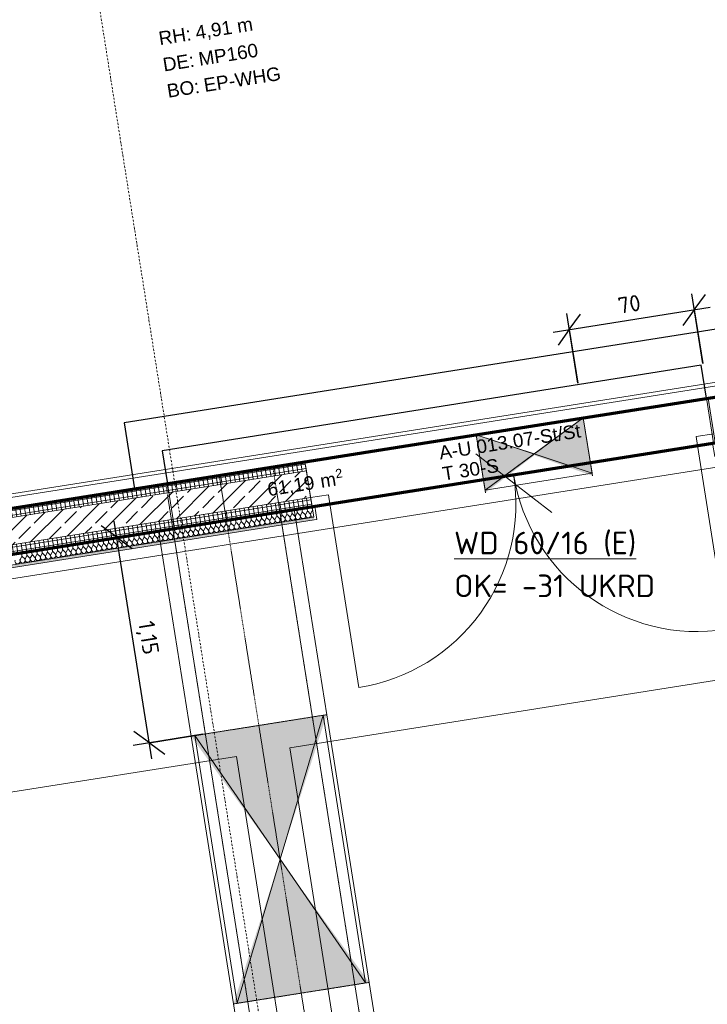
# Model space of a CAD drawing. Header units: millimetres. Extents: x 1523 to 75153, y -41886 to 10268.
# Tile 15 of 54: x 28218 to 32024, y -20949 to -15500. Entities that reach past the tile are written whole.
import ezdxf

# ---------------------------------------------------------------- set-up
doc = ezdxf.new("R2010")
doc.units = ezdxf.units.MM
for name, pattern in [('CAx_nichtHalbton', [20001.0584, 10000, -0.5292, 10000, -0.5292]), ('IMPORT-STRICHPUNKT _7_', [20, 10, -5, 0, -5]), ('IMPORT-VERDECKT _8_', [7.5, 5, -2.5]), ('Verdeckt 2x', [3.572, 2.3813, -1.1907])]:
    doc.linetypes.add(name, pattern=pattern)
for name, color, linetype, lineweight, true_color in [('50 A--Möblierung', 7, 'Continuous', 13, 0x656565), ('90 A--Achsraster _1_50_', 7, 'IMPORT-STRICHPUNKT _7_', 13, 0x656565), ('AD', 1, 'Continuous', 13, 0xff0000), ('Neubau_10 A--Wand innen _tragend_', 7, 'Continuous', 13, 0x656565), ('Neubau_10 VSI--Wärmeschutz _veritkal_', 7, 'Continuous', 13, 0x656565), ('Neubau_20 A--Gründungsbelag', 7, 'Continuous', 13, 0x656565), ('Neubau_20 A--Träger _ Deckenkonstruktion', 7, 'IMPORT-VERDECKT _8_', 13, 0x656565), ('Neubau_80 A--Raum', 7, 'Continuous', 13, 0x656565), ('Sockelbeschichtung Sprühnebel', 7, 'Continuous', 13, 0x656565), ('Xref_706_5_--_ÜP_-1_000_16_Übersichtsplan UG_IFC 2025_01_13_dwg', 7, 'Continuous', 13, 0x767676), ('XX', 7, 'Continuous', 18, 0x804040)]:
    doc.layers.add(name, color=color, linetype=linetype, lineweight=lineweight, true_color=true_color)
for name, color, linetype, lineweight in [('AD_Detail', 7, 'Continuous', 13), ('Ax-50_BM-Bem', 7, 'Continuous', 9), ('Ax_BM-Bem', 7, 'Continuous', 9), ('GB_HLS-OBJ', 7, 'Continuous', 18), ('M-EQPM-___-IDEN', 7, 'Continuous', 9)]:
    doc.layers.add(name, color=color, linetype=linetype, lineweight=lineweight)
doc.styles.add('Arial', font='arial.ttf', dxfattribs={"height": 75})
doc.styles.add('Arial_1', font='arial.ttf', dxfattribs={"height": 49.5})
doc.styles.add('ISOCPEUR', font='isocpeur.ttf', dxfattribs={"height": 125})
doc.styles.add('ISOCPEUR_2', font='isocpeur.ttf', dxfattribs={"height": 90})
doc.dimstyles.new('KI_1_8_mm_Isocpeur__cm_m__Aufrundung_auf_5_mm_ELT_Gesamtbemaßung', dxfattribs={"dimscale": 304.8, "dimtxt": 89.638306, "dimasz": 0.492126, "dimexe": 0.295276, "dimexo": 0.0625, "dimgap": 0.049213, "dimtad": 1, "dimlfac": 0.001, "dimrnd": 0.005, "dimzin": 0, "dimdsep": 46, "dimtxsty": 'ISOCPEUR_2', "dimblk1": 'OBLIQUE', "dimblk2": 'OBLIQUE', "dimsah": 1, "dimcen": 0.09, "dimdle": 0.295276, "dimadec": 0, "dimazin": 0, "dimtfac": 1, "dimtdec": 4, "dimtix": 1, "dimtmove": 0, "dimatfit": 3, "dimfxl": 0.984252, "dimfxlon": 1, "dimtvp": 1, "dimtfill": 1, "dimtolj": 1, "dimtzin": 0, "dimlwd": 25, "dimlwe": 25, "dimarcsym": 2})
doc.dimstyles.new('KI_1_8_mm_Isocpeur__cm_m__Aufrundung_auf_5_mm_ELT_Gesamtbemaßung_1', dxfattribs={"dimscale": 304.8, "dimtxt": 89.638306, "dimasz": 0.492126, "dimexe": 0.295276, "dimexo": 0.0625, "dimgap": 0.049213, "dimtad": 1, "dimdec": 1, "dimlfac": 0.1, "dimrnd": 0.5, "dimdsep": 46, "dimtxsty": 'ISOCPEUR_2', "dimblk1": 'OBLIQUE', "dimblk2": 'OBLIQUE', "dimsah": 1, "dimcen": 0.09, "dimdle": 0.295276, "dimadec": 0, "dimazin": 0, "dimtfac": 1, "dimtdec": 4, "dimtix": 1, "dimtmove": 0, "dimatfit": 3, "dimfxl": 0.984252, "dimfxlon": 1, "dimtvp": 1, "dimtfill": 1, "dimtolj": 1, "dimtzin": 0, "dimlwd": 25, "dimlwe": 25, "dimarcsym": 2})
pattern_1 = [(95.336, (0, 0), (24.891662, 2.324905), []), (185.336, (0, 0), (-2.324905, 24.891662), [])]

# ---------------------------------------------------------------- blocks, each defined once
blk = doc.blocks.new('SuD_WD_RB Allgemein - SuD_WD_RB Allgemein-V10-SuD_-1UG gesamt Plot  - Blatt 2')
at = {"layer": 'AD', "lineweight": 18}
blk.add_hatch(color=256, dxfattribs=at).paths.add_polyline_path([(-360, 0), (-720.1, -750), (0, -750)])
at = {"layer": 'AD_Detail', "lineweight": 18, "true_color": 0xff0000}
blk.add_hatch(color=1, dxfattribs=at).paths.add_polyline_path([(0, 750), (-720.1, 750), (-360, 0)])
at = {"layer": 'AD', "color": 7}
for p, q in [((-720.1, -750), (0, 750)), ((-720.1, 750), (0, -750)), ((-720.1, -750), (-720.1, 750)), ((-720.1, 750), (0, 750)), ((0, 750), (0, -750)), ((0, -750), (-720.1, -750))]:
    blk.add_line(p, q, dxfattribs=at)
at = {"layer": 'AD_Detail'}
for p, q in [((0, 750), (-720.1, 750)), ((-720.1, 750), (-360, 0)), ((-360, 0), (0, 750)), ((-360, 0), (-720.1, -750)), ((0, -750), (-360, 0)), ((-720.1, -750), (0, -750))]:
    blk.add_line(p, q, dxfattribs=at)
blk = doc.blocks.new('SuD_WD_RB Allgemein - SuD_WD_RB Allgemein-38442410-SuD_-1UG gesamt Plot  - Blatt 2')
at = {"layer": 'AD', "lineweight": 18}
blk.add_hatch(color=256, dxfattribs=at).paths.add_polyline_path([(0, -300), (-155, 0), (-310, -300), (-177.6, -300)])
at = {"layer": 'AD_Detail', "lineweight": 18, "true_color": 0xff0000}
blk.add_hatch(color=1, dxfattribs=at).paths.add_polyline_path([(0, 300), (-310, 300), (-155, 0), (-119, 69.7)])
at = {"layer": 'AD', "color": 7}
for p, q in [((-310, -300), (0, 300)), ((-310, 300), (0, -300)), ((-310, -300), (-310, 300)), ((-310, 300), (0, 300)), ((0, 300), (0, -300)), ((0, -300), (-310, -300))]:
    blk.add_line(p, q, dxfattribs=at)
at = {"layer": 'AD_Detail'}
for p, q in [((0, 300), (-310, 300)), ((-310, 300), (-155, 0)), ((-155, 0), (0, 300)), ((-155, 0), (-310, -300)), ((0, -300), (-155, 0)), ((-310, -300), (0, -300))]:
    blk.add_line(p, q, dxfattribs=at)
blk = doc.blocks.new('Xref_706_5_--_ÜP_-1_000_11_Übersichtsplan UG_IFC 2024_09_30_dwg__X381-41959954-SuD_-1UG gesamt Plot  - Blatt 2')
at = {"layer": 'Neubau_10 A--Wand innen _tragend_', "color": 9, "true_color": 0xcbcbcb}
for p, q in [((11519.2, -61499), (11507.4, -61491)), ((11519.5, -61504.7), (11508.4, -61513.8)), ((11520.5, -61527.6), (11508.7, -61519.5)), ((11520.8, -61533.3), (11509.8, -61542.4)), ((11521.9, -61556.1), (11510, -61548.1)), ((11522.1, -61561.8), (11511.1, -61570.9)), ((11523.2, -61584.6), (11511.4, -61576.6)), ((11523.5, -61590.3), (11512.4, -61599.4)), ((11524.5, -61613.2), (11512.7, -61605.1)), ((11524.8, -61618.9), (11513.8, -61628)), ((11525.8, -61641.7), (11514, -61633.7)), ((11526.1, -61647.4), (11515.1, -61656.5)), ((11527.2, -61670.3), (11515.4, -61662.2)), ((11527.4, -61676), (11516.4, -61685.1)), ((11528.5, -61698.8), (11516.7, -61690.8)), ((11528.8, -61704.5), (11517.8, -61713.6)), ((11529.8, -61727.3), (11518, -61719.3)), ((11530.1, -61733), (11519.1, -61742.1)), ((11531.2, -61755.9), (11519.4, -61747.8)), ((11531.4, -61761.6), (11520.4, -61770.7)), ((11532.5, -61784.4), (11520.7, -61776.4)), ((11532.8, -61790.1), (11521.7, -61799.2)), ((11533.8, -61813), (11522, -61804.9)), ((11534.1, -61818.7), (11523.1, -61827.8)), ((11535.2, -61841.5), (11523.3, -61833.5)), ((11535.4, -61847.2), (11524.4, -61856.3)), ((11536.5, -61870), (11524.7, -61862)), ((11536.8, -61875.7), (11525.7, -61884.8)), ((11537.8, -61898.6), (11526, -61890.5)), ((11538.1, -61904.3), (11527.1, -61913.4)), ((11539.1, -61927.1), (11527.3, -61919.1)), ((11539.4, -61932.8), (11528.4, -61941.9)), ((11540.5, -61955.7), (11528.7, -61947.6)), ((11540.7, -61961.4), (11529.7, -61970.5)), ((11541.8, -61984.2), (11530, -61976.2)), ((11542.1, -61989.9), (11531.1, -61999)), ((11543.1, -62012.7), (11531.3, -62004.7)), ((11543.4, -62018.4), (11532.4, -62027.5)), ((11544.5, -62041.3), (11532.7, -62033.2)), ((11544.7, -62047), (11533.7, -62056.1)), ((11545.8, -62069.8), (11534, -62061.8)), ((11546.1, -62075.5), (11535, -62084.6)), ((11547.1, -62098.4), (11535.3, -62090.3)), ((11547.4, -62104.1), (11536.4, -62113.2)), ((11548.5, -62126.9), (11536.6, -62118.9)), ((11548.7, -62132.6), (11537.7, -62141.7)), ((11549.8, -62155.4), (11538, -62147.4)), ((11550.1, -62161.1), (11539, -62170.2)), ((11551.1, -62184), (11539.3, -62176)), ((11551.4, -62189.7), (11540.4, -62198.8)), ((11552.4, -62212.5), (11540.6, -62204.5)), ((11552.7, -62218.2), (11541.7, -62227.3)), ((11553.8, -62241.1), (11542, -62233)), ((11554, -62246.8), (11543, -62255.9)), ((11555.1, -62269.6), (11543.3, -62261.6)), ((11555.4, -62275.3), (11544.4, -62284.4)), ((11556.4, -62298.1), (11544.6, -62290.1)), ((11556.7, -62303.9), (11545.7, -62312.9)), ((11557.8, -62326.7), (11546, -62318.7)), ((11558, -62332.4), (11547, -62341.5)), ((11559.1, -62355.2), (11547.3, -62347.2)), ((11559.4, -62360.9), (11548.3, -62370)), ((11560.4, -62383.8), (11548.6, -62375.7)), ((11560.7, -62389.5), (11549.7, -62398.6)), ((11561.8, -62412.3), (11549.9, -62404.3)), ((11562, -62418), (11551, -62427.1)), ((11563.1, -62440.8), (11551.3, -62432.8)), ((11563.4, -62446.6), (11552.3, -62455.6)), ((11564.4, -62469.4), (11552.6, -62461.4)), ((11564.7, -62475.1), (11553.7, -62484.2)), ((11565.7, -62497.9), (11553.9, -62489.9)), ((11566, -62503.6), (11555, -62512.7)), ((11567.1, -62526.5), (11555.3, -62518.4)), ((11567.3, -62532.2), (11556.3, -62541.3)), ((11568.4, -62555), (11556.6, -62547)), ((11568.7, -62560.7), (11557.7, -62569.8)), ((11569.7, -62583.5), (11557.9, -62575.5)), ((11570, -62589.3), (11559, -62598.4)), ((11571.1, -62612.1), (11559.3, -62604.1)), ((11571.3, -62617.8), (11560.3, -62626.9)), ((11572.4, -62640.6), (11560.6, -62632.6)), ((11572.7, -62646.3), (11561.6, -62655.4)), ((11573.7, -62669.2), (11561.9, -62661.1)), ((11574, -62674.9), (11563, -62684)), ((11575.1, -62697.7), (11563.2, -62689.7)), ((11575.3, -62703.4), (11564.3, -62712.5)), ((11576.4, -62726.3), (11564.6, -62718.2)), ((11576.7, -62732), (11565.6, -62741.1)), ((11577.7, -62754.8), (11565.9, -62746.8)), ((11578, -62760.5), (11567, -62769.6)), ((11579, -62783.3), (11567.2, -62775.3)), ((11579.3, -62789), (11568.3, -62798.1)), ((11580.4, -62811.9), (11568.6, -62803.8)), ((11580.6, -62817.6), (11569.6, -62826.7)), ((11581.7, -62840.4), (11569.9, -62832.4)), ((11582, -62846.1), (11571, -62855.2)), ((11583, -62869), (11571.2, -62860.9)), ((11583.3, -62874.7), (11572.3, -62883.8)), ((11584.4, -62897.5), (11572.6, -62889.5)), ((11584.6, -62903.2), (11573.6, -62912.3)), ((11585.7, -62926), (11573.9, -62918)), ((11586, -62931.7), (11574.9, -62940.8)), ((11587, -62954.6), (11575.2, -62946.5)), ((11587.3, -62960.3), (11576.3, -62969.4)), ((11588.4, -62983.1), (11576.5, -62975.1)), ((11588.6, -62988.8), (11577.6, -62997.9)), ((11589.7, -63011.7), (11577.9, -63003.6)), ((11590, -63017.4), (11578.9, -63026.5)), ((11591, -63040.2), (11579.2, -63032.2)), ((11591.3, -63045.9), (11580.3, -63055)), ((11592.3, -63068.7), (11580.5, -63060.7)), ((11592.6, -63074.4), (11581.6, -63083.5)), ((11593.7, -63097.3), (11581.9, -63089.2)), ((11593.9, -63103), (11582.9, -63112.1)), ((11595, -63125.8), (11583.2, -63117.8))]:
    blk.add_line(p, q, dxfattribs=at)
for centre, start, end in [((11499.4, -61502.8), 55.7982, 182.6681), ((11499.4, -61502.8), 182.6681, 309.538), ((11500.7, -61531.3), 55.7982, 182.6681), ((11498, -61474.3), 261.8597, 283.4763), ((11527.2, -61487.2), 235.7982, 3.6843), ((11528.6, -61515.7), 235.7982, 129.538), ((11500.7, -61531.3), 182.6681, 309.538), ((11502, -61559.9), 55.7982, 182.6681), ((11502, -61559.9), 182.6681, 309.538), ((11503.3, -61588.4), 55.7982, 182.6681), ((11529.9, -61544.3), 235.7982, 129.538), ((11531.2, -61572.8), 235.7982, 129.538), ((11503.3, -61588.4), 182.6681, 309.538), ((11504.7, -61617), 55.7982, 182.6681), ((11504.7, -61617), 182.6681, 309.538), ((11506, -61645.5), 55.7982, 182.6681), ((11532.5, -61601.4), 235.7982, 129.538), ((11533.9, -61629.9), 235.7982, 129.538), ((11506, -61645.5), 182.6681, 309.538), ((11507.3, -61674), 55.7982, 182.6681), ((11507.3, -61674), 182.6681, 309.538), ((11535.2, -61658.4), 235.7982, 129.538), ((11536.5, -61687), 235.7982, 129.538), ((11508.7, -61702.6), 55.7982, 182.6681), ((11508.7, -61702.6), 182.6681, 309.538), ((11510, -61731.1), 55.7982, 182.6681), ((11510, -61731.1), 182.6681, 309.538), ((11537.9, -61715.5), 235.7982, 129.538), ((11539.2, -61744.1), 235.7982, 129.538), ((11511.3, -61759.7), 55.7982, 182.6681), ((11511.3, -61759.7), 182.6681, 309.538), ((11512.7, -61788.2), 55.7982, 182.6681), ((11512.7, -61788.2), 182.6681, 309.538), ((11540.5, -61772.6), 235.7982, 129.538), ((11541.9, -61801.1), 235.7982, 129.538), ((11514, -61816.7), 55.7982, 182.6681), ((11514, -61816.7), 182.6681, 309.538), ((11515.3, -61845.3), 55.7982, 182.6681), ((11515.3, -61845.3), 182.6681, 309.538), ((11543.2, -61829.7), 235.7982, 129.538), ((11544.5, -61858.2), 235.7982, 129.538), ((11516.6, -61873.8), 55.7982, 182.6681), ((11516.6, -61873.8), 182.6681, 309.538), ((11518, -61902.4), 55.7982, 182.6681), ((11518, -61902.4), 182.6681, 309.538), ((11545.8, -61886.8), 235.7982, 129.538), ((11547.2, -61915.3), 235.7982, 129.538), ((11519.3, -61930.9), 55.7982, 182.6681), ((11519.3, -61930.9), 182.6681, 309.538), ((11520.6, -61959.4), 55.7982, 182.6681), ((11548.5, -61943.8), 235.7982, 129.538), ((11549.8, -61972.4), 235.7982, 129.538), ((11520.6, -61959.4), 182.6681, 309.538), ((11522, -61988), 55.7982, 182.6681), ((11522, -61988), 182.6681, 309.538), ((11523.3, -62016.5), 55.7982, 182.6681), ((11551.2, -62000.9), 235.7982, 129.538), ((11523.3, -62016.5), 182.6681, 309.538), ((11524.6, -62045.1), 55.7982, 182.6681), ((11524.6, -62045.1), 182.6681, 309.538), ((11526, -62073.6), 55.7982, 182.6681), ((11552.5, -62029.5), 235.7982, 129.538), ((11553.8, -62058), 235.7982, 129.538), ((11526, -62073.6), 182.6681, 309.538), ((11527.3, -62102.1), 55.7982, 182.6681), ((11527.3, -62102.1), 182.6681, 309.538), ((11528.6, -62130.7), 55.7982, 182.6681), ((11555.2, -62086.5), 235.7982, 129.538), ((11556.5, -62115.1), 235.7982, 129.538), ((11528.6, -62130.7), 182.6681, 309.538), ((11529.9, -62159.2), 55.7982, 182.6681), ((11529.9, -62159.2), 182.6681, 309.538), ((11531.3, -62187.8), 55.7982, 182.6681), ((11557.8, -62143.6), 235.7982, 129.538), ((11559.1, -62172.2), 235.7982, 129.538), ((11531.3, -62187.8), 182.6681, 309.538), ((11532.6, -62216.3), 55.7982, 182.6681), ((11532.6, -62216.3), 182.6681, 309.538), ((11533.9, -62244.8), 55.7982, 182.6681), ((11560.5, -62200.7), 235.7982, 129.538), ((11561.8, -62229.2), 235.7982, 129.538), ((11533.9, -62244.8), 182.6681, 309.538), ((11535.3, -62273.4), 55.7982, 182.6681), ((11535.3, -62273.4), 182.6681, 309.538), ((11563.1, -62257.8), 235.7982, 129.538), ((11564.5, -62286.3), 235.7982, 129.538), ((11536.6, -62301.9), 55.7982, 182.6681), ((11536.6, -62301.9), 182.6681, 309.538), ((11537.9, -62330.5), 55.7982, 182.6681), ((11537.9, -62330.5), 182.6681, 309.538), ((11565.8, -62314.9), 235.7982, 129.538), ((11567.1, -62343.4), 235.7982, 129.538), ((11539.3, -62359), 55.7982, 182.6681), ((11539.3, -62359), 182.6681, 309.538), ((11540.6, -62387.6), 55.7982, 182.6681), ((11540.6, -62387.6), 182.6681, 309.538), ((11568.5, -62372), 235.7982, 129.538), ((11569.8, -62400.5), 235.7982, 129.538), ((11541.9, -62416.1), 55.7982, 182.6681), ((11541.9, -62416.1), 182.6681, 309.538), ((11543.2, -62444.6), 55.7982, 182.6681), ((11543.2, -62444.6), 182.6681, 309.538), ((11571.1, -62429), 235.7982, 129.538), ((11572.4, -62457.6), 235.7982, 129.538), ((11544.6, -62473.2), 55.7982, 182.6681), ((11544.6, -62473.2), 182.6681, 309.538), ((11545.9, -62501.7), 55.7982, 182.6681), ((11545.9, -62501.7), 182.6681, 309.538), ((11573.8, -62486.1), 235.7982, 129.538), ((11575.1, -62514.7), 235.7982, 129.538), ((11547.2, -62530.3), 55.7982, 182.6681), ((11547.2, -62530.3), 182.6681, 309.538), ((11548.6, -62558.8), 55.7982, 182.6681), ((11576.4, -62543.2), 235.7982, 129.538), ((11577.8, -62571.7), 235.7982, 129.538), ((11548.6, -62558.8), 182.6681, 309.538), ((11549.9, -62587.3), 55.7982, 182.6681), ((11549.9, -62587.3), 182.6681, 309.538), ((11551.2, -62615.9), 55.7982, 182.6681), ((11579.1, -62600.3), 235.7982, 129.538), ((11551.2, -62615.9), 182.6681, 309.538), ((11552.6, -62644.4), 55.7982, 182.6681), ((11552.6, -62644.4), 182.6681, 309.538), ((11553.9, -62673), 55.7982, 182.6681), ((11580.4, -62628.8), 235.7982, 129.538), ((11581.8, -62657.4), 235.7982, 129.538), ((11553.9, -62673), 182.6681, 309.538), ((11555.2, -62701.5), 55.7982, 182.6681), ((11555.2, -62701.5), 182.6681, 309.538), ((11556.5, -62730), 55.7982, 182.6681), ((11583.1, -62685.9), 235.7982, 129.538), ((11584.4, -62714.4), 235.7982, 129.538), ((11556.5, -62730), 182.6681, 309.538), ((11557.9, -62758.6), 55.7982, 182.6681), ((11557.9, -62758.6), 182.6681, 309.538), ((11559.2, -62787.1), 55.7982, 182.6681), ((11585.7, -62743), 235.7982, 129.538), ((11587.1, -62771.5), 235.7982, 129.538), ((11559.2, -62787.1), 182.6681, 309.538), ((11560.5, -62815.7), 55.7982, 182.6681), ((11560.5, -62815.7), 182.6681, 309.538), ((11561.9, -62844.2), 55.7982, 182.6681), ((11588.4, -62800.1), 235.7982, 129.538), ((11589.7, -62828.6), 235.7982, 129.538), ((11561.9, -62844.2), 182.6681, 309.538), ((11563.2, -62872.7), 55.7982, 182.6681), ((11563.2, -62872.7), 182.6681, 309.538), ((11591.1, -62857.1), 235.7982, 129.538), ((11592.4, -62885.7), 235.7982, 129.538), ((11564.5, -62901.3), 55.7982, 182.6681), ((11564.5, -62901.3), 182.6681, 309.538), ((11565.9, -62929.8), 55.7982, 182.6681), ((11565.9, -62929.8), 182.6681, 309.538), ((11593.7, -62914.2), 235.7982, 129.538), ((11595.1, -62942.8), 235.7982, 129.538), ((11567.2, -62958.4), 55.7982, 182.6681), ((11567.2, -62958.4), 182.6681, 309.538), ((11568.5, -62986.9), 55.7982, 182.6681), ((11568.5, -62986.9), 182.6681, 309.538), ((11596.4, -62971.3), 235.7982, 129.538), ((11597.7, -62999.8), 235.7982, 129.538), ((11569.8, -63015.4), 55.7982, 182.6681), ((11569.8, -63015.4), 182.6681, 309.538), ((11571.2, -63044), 55.7982, 182.6681), ((11571.2, -63044), 182.6681, 309.538), ((11599, -63028.4), 235.7982, 129.538), ((11600.4, -63056.9), 235.7982, 129.538), ((11572.5, -63072.5), 55.7982, 182.6681), ((11572.5, -63072.5), 182.6681, 309.538), ((11573.8, -63101.1), 55.7982, 182.6681), ((11573.8, -63101.1), 182.6681, 309.538), ((11601.7, -63085.5), 235.7982, 129.538), ((11603, -63114), 235.7982, 129.538), ((11575.2, -63129.6), 55.7982, 182.6681), ((11604.4, -63142.5), 235.7982, 129.538)]:
    blk.add_arc(centre, 14.3, start, end, dxfattribs=at)
blk = doc.blocks.new('Xref_706_5_--_ÜP_-1_000_11_Übersichtsplan UG_IFC 2024_09_30_dwg_Tür Ol 2-Fl 27_8-41959945-SuD_-1UG gesamt Plot  - Blatt 2')
at = {"layer": 'Neubau_10 A--Wand innen _tragend_', "color": 9, "true_color": 0xcbcbcb}
for p, q in [((-1030, 0), (-1030, 1030)), ((1030, 0), (1030, 1030))]:
    blk.add_line(p, q, dxfattribs=at)
at = {"layer": 'Neubau_10 A--Wand innen _tragend_', "color": 9, "true_color": 0xcbcbcb, "flags": 128}
for points in [[(-1130, 75), (-1115, 75), (-1115, 0)], [(1130, 75), (1115, 75), (1115, 0)], [(-1130, -50), (-1030, -50), (-1030, 0), (-1130, 0), (-1130, -50), (-1130, 0), (-1130, -50), (-1130, -200), (-1130, -250)], [(1130, -50), (1030, -50), (1030, 0), (1130, 0), (1130, -50), (1130, 0), (1130, -50), (1130, -200), (1130, -250)]]:
    blk.add_lwpolyline(points, dxfattribs=at)
at = {"layer": 'Neubau_10 A--Wand innen _tragend_', "color": 9, "true_color": 0xcbcbcb}
for centre, start, end in [((-1030, 0), 360, 90), ((1030, 0), 90, 180)]:
    blk.add_arc(centre, 1030, start, end, dxfattribs=at)
blk = doc.blocks.new('Xref_706_5_--_ÜP_-1_000_11_Übersichtsplan UG_IFC 2024_09_30_dwg_Standard-Rastermarker_7-V2-SuD_-1UG gesamt Plot  - Blatt 2')
at = {"layer": '90 A--Achsraster _1_50_', "color": 9, "true_color": 0xcbcbcb}
blk.add_line((37913.7, 0), (93092.9, 0), dxfattribs=at)
blk = doc.blocks.new('Xref_706_5_--_ÜP_-1_000_11_Übersichtsplan UG_IFC 2024_09_30_dwg_Standard-Rastermarker_12-V5-SuD_-1UG gesamt Plot  - Blatt 2')
at = {"layer": '90 A--Achsraster _1_50_', "color": 9, "true_color": 0xcbcbcb}
blk.add_line((0, 0), (28500, 0), dxfattribs=at)
blk = doc.blocks.new('Xref_706_5_--_ÜP_-1_000_11_Übersichtsplan UG_IFC 2024_09_30_dwg_Lager Jugend _ NEA 2 Tank 2 _optional__A-U 013_7-41959601-SuD_-1UG gesamt Plot  - Blatt 2')
at = {"layer": 'Neubau_80 A--Raum', "attachment_point": 1, "rotation": 92.6681, "line_spacing_factor": 0.941778}
for s, insert, char_height, width, style in [('2', (8454.2, -61675.2), 49.5, 46.058, 'Arial_1'), (' m', (8473.8, -61792.7), 75, 138.65, 'Arial'), ('61,19', (8486.2, -62059.1), 75, 314.028, 'Arial')]:
    blk.add_mtext(s, dxfattribs=dict(at, insert=insert, char_height=char_height, width=width, style=style))
blk = doc.blocks.new('Xref_706_5_--_ÜP_-1_000_16_Übersichtsplan UG_IFC 2025_01_13_dwg-35469238-SuD_-1UG gesamt Plot  - Blatt 2')
at = {"layer": 'Neubau_10 A--Wand innen _tragend_', "true_color": 0xededed}
for points in [[(14262.5, -59327.6), (14247.6, -59329), (14124.1, -59634.7), (14128.6, -59641.4), (14261.5, -59329.9)], [(14318.3, -59925), (14128.6, -59641.4), (14125.4, -59648.8), (14303.4, -59926.4)]]:
    blk.add_hatch(color=7, dxfattribs=at).paths.add_polyline_path(points)
at = {"layer": 'Neubau_10 A--Wand innen _tragend_', "true_color": 0xcbcbcb}
h = blk.add_hatch(dxfattribs=at)
h.set_pattern_fill('FP_4', color=9, style=0, pattern_type=2)
h.set_pattern_definition(pattern_1)
h.paths.add_polyline_path([(15005.7, -70240.8), (14133.8, -60906.4), (14084, -60911.1), (14955.9, -70245.4), (14958.2, -70245.2)])
h = blk.add_hatch(dxfattribs=at)
h.set_pattern_fill('FP_2', color=9, style=0, pattern_type=2)
h.set_pattern_definition([(131.336, (0, 0), (90.10192, 79.25683), []), (131.336, (-45.05, -39.63), (90.10192, 79.25683), [90, -30])])
h.paths.add_polyline_path([(15155, -70226.8), (14739.9, -65783.2), (14283.1, -60892.5), (14133.8, -60906.4), (15005.7, -70240.8), (15089.2, -70233)])
h = blk.add_hatch(dxfattribs=at)
h.set_pattern_fill('FP_4', color=9, style=0, pattern_type=2)
h.set_pattern_definition(pattern_1)
h.paths.add_polyline_path([(15204.8, -70222.2), (14332.9, -60887.8), (14283.1, -60892.5), (15155, -70226.8)])
h = blk.add_hatch(dxfattribs=at)
h.set_pattern_fill('FP_7', color=9, style=0, pattern_type=2)
h.set_pattern_definition([(86.336, (0, 0), (-86.42598, 5.53439), [0, -50]), (86.336, (-41.615, 27.72), (-86.42598, 5.53439), [0, -50])])
h.paths.add_polyline_path([(15279.5, -70215.2), (14407.6, -60880.8), (14392.6, -60882.2), (15264.5, -70216.6)])
at = {"layer": 'Neubau_20 A--Träger _ Deckenkonstruktion', "linetype": 'Continuous', "true_color": 0xededed}
h = blk.add_hatch(color=7, dxfattribs=at)
h.paths.add_polyline_path([(17052.1, -61497.6), (17050.2, -61477.5), (16270, -61189), (16991.8, -61473.8)])
h.paths.add_polyline_path([(16983.3, -60760.5), (16981.5, -60740.8), (16280.1, -61182.6), (16629.6, -60972.8)])
h = blk.add_hatch(color=7, dxfattribs=at)
h.paths.add_polyline_path([(16270, -61189), (16269.7, -61188.8), (15556.7, -61616.8), (15558.6, -61637.1), (16270, -61189)])
h.paths.add_polyline_path([(16259, -61184.6), (15487.9, -60880.4), (15489.8, -60899.9), (15867, -61039.5)])
at = {"layer": '50 A--Möblierung', "color": 9, "true_color": 0xcbcbcb, "flags": 128}
for points in [[(21134.1, -60584), (20887.7, -57945.4), (15411.5, -58457), (15658, -61095.5)], [(21408.5, -63521.2), (21162, -60882.7), (15685.9, -61394.2), (15932.3, -64032.7)]]:
    blk.add_lwpolyline(points, close=True, dxfattribs=at)
at = {"layer": 'Neubau_10 A--Wand innen _tragend_', "color": 9, "true_color": 0xcbcbcb}
for p, q in [((14262.5, -59327.6), (13938.9, -59357.8)), ((13994.7, -59955.2), (14318.3, -59925))]:
    blk.add_line(p, q, dxfattribs=at)
at = {"layer": 'Neubau_10 A--Wand innen _tragend_', "color": 9, "true_color": 0xcbcbcb, "flags": 128}
for points in [[(15254.1, -70749.9), (15204.8, -70222.2), (14332.9, -60887.8), (14331.5, -60872.9), (14406.2, -60865.9), (14407.6, -60880.8), (15279.5, -70215.2)], [(15264.5, -70216.6), (14392.6, -60882.2), (14084, -60911.1), (14955.9, -70245.4), (15005.2, -70773.1), (15408.4, -70735.5), (15359.1, -70207.8)], [(15054.9, -70768.5), (15005.7, -70240.8), (14133.8, -60906.4)], [(15204.3, -70754.5), (15155, -70226.8), (14283.1, -60892.5)]]:
    blk.add_lwpolyline(points, dxfattribs=at)
at = {"layer": 'Neubau_10 VSI--Wärmeschutz _veritkal_', "color": 9, "true_color": 0xcbcbcb, "flags": 128}
for points in [[(16531.9, -55921.8), (26606.7, -54980.7), (27056.6, -59799.8), (16981.5, -60740.8), (15487.9, -60880.4), (14342.2, -60987.4), (14349.6, -61067), (27143.7, -59872), (26678.9, -54893.6), (13884.6, -56088.7), (13892.1, -56168.3), (15038.4, -56061.3), (16531.9, -55921.8)], [(13025.2, -56560.7), (13164.2, -56547.7), (13393.2, -56526.3), (13672, -56500.3), (13664.6, -56420.6), (13584.9, -56428), (13640.7, -57025.4), (13659.3, -57224.6), (14467.5, -65877), (14547.1, -65869.5), (13739, -57217.1), (13720.4, -57018), (13664.6, -56420.6)], [(16008.1, -66456.1), (14922.8, -66557.5), (14930.2, -66637.2), (27664.8, -65447.7), (27199.8, -60469.4), (14405.4, -61664.4), (14412.9, -61744.1), (15558.6, -61637.1), (17052.1, -61497.6), (27127.5, -60556.4), (27577.7, -65375.5), (17501.7, -66316.6), (16008.1, -66456.1)]]:
    blk.add_lwpolyline(points, dxfattribs=at)
at = {"layer": 'Neubau_20 A--Gründungsbelag', "color": 9, "true_color": 0xcbcbcb, "flags": 128}
blk.add_lwpolyline([(35533.5, -50691.9), (25624.7, -51617.5), (25601.4, -51368.5), (20623.1, -51833.5), (20646.4, -52082.5), (13572.2, -52743.2), (15254.1, -70749.9), (15005.2, -70773.1), (15122.3, -72027.7), (15371.3, -72004.4), (15431.9, -72653.5)], dxfattribs=at)
blk.add_lwpolyline([(10539.6, -70813.6), (14970.3, -70399.7), (14084, -60911.1), (14332.9, -60887.8), (14122.7, -58637.6), (13873.8, -58660.8), (13664.6, -56420.6), (9233.8, -56834.5)], close=True, dxfattribs=at)
at = {"layer": 'Neubau_20 A--Träger _ Deckenkonstruktion', "color": 9, "true_color": 0xcbcbcb}
blk.add_line((14128.6, -61389), (27171.9, -60170.7), dxfattribs=at)
at = {"layer": 'Neubau_20 A--Träger _ Deckenkonstruktion', "color": 9, "true_color": 0xcbcbcb, "flags": 128}
blk.add_lwpolyline([(27144, -59872), (14100.7, -61090.3), (14156.5, -61687.7), (27199.8, -60469.4)], close=True, dxfattribs=at)
for points in [[(17052.1, -61497.6), (17044.7, -61417.9), (16988.9, -60820.5), (16981.5, -60740.8)], [(15487.9, -60880.4), (15495.3, -60960), (15551.1, -61557.4), (15558.6, -61637.1)]]:
    blk.add_lwpolyline(points, dxfattribs=at)
at = {"layer": 'Sockelbeschichtung Sprühnebel', "color": 9, "true_color": 0xcbcbcb}
blk.add_line((15118.7, -72633.4), (9986.9, -17693.4), dxfattribs=at)
at = {"layer": 'Sockelbeschichtung Sprühnebel', "color": 9, "true_color": 0xcbcbcb, "flags": 128}
blk.add_lwpolyline([(10436.6, -17722.2), (15333.6, -70149.9), (15413.3, -70142.4), (15649.1, -72667.4)], dxfattribs=at)
for name, p, rotation in [('Xref_706_5_--_ÜP_-1_000_11_Übersichtsplan UG_IFC 2024_09_30_dwg_Standard-Rastermarker_7-V2-SuD_-1UG gesamt Plot  - Blatt 2', (18705.3, -110386.7), 95.33628353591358), ('Xref_706_5_--_ÜP_-1_000_11_Übersichtsplan UG_IFC 2024_09_30_dwg_Standard-Rastermarker_12-V5-SuD_-1UG gesamt Plot  - Blatt 2', (30807.5, -60082.2), 185.3362835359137), ('Xref_706_5_--_ÜP_-1_000_11_Übersichtsplan UG_IFC 2024_09_30_dwg_Lager Jugend _ NEA 2 Tank 2 _optional__A-U 013_7-41959601-SuD_-1UG gesamt Plot  - Blatt 2', (2820.3, 465.6), 2.668141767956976), ('Xref_706_5_--_ÜP_-1_000_11_Übersichtsplan UG_IFC 2024_09_30_dwg__X381-41959954-SuD_-1UG gesamt Plot  - Blatt 2', (0, 0), 2.668141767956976)]:
    blk.add_blockref(name, p, dxfattribs=dict(rotation=rotation))
at = {"extrusion": (0, 0, -1), "zscale": -0.9999999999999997, "rotation": 84.66371646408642}
blk.add_blockref('Xref_706_5_--_ÜP_-1_000_11_Übersichtsplan UG_IFC 2024_09_30_dwg_Tür Ol 2-Fl 27_8-41959945-SuD_-1UG gesamt Plot  - Blatt 2', (-14227.8, -59762.7), dxfattribs=at)
at = {"layer": 'Neubau_10 A--Wand innen _tragend_', "char_height": 75, "attachment_point": 1, "rotation": 95.3363, "line_spacing_factor": 0.941778, "style": 'Arial'}
for s, insert, width in [('A-U 013.07-St/St', (14044.3, -60170.1), 946.675), ('T 30-S', (14161.7, -60159.2), 375.548)]:
    blk.add_mtext(s, dxfattribs=dict(at, insert=insert, width=width))
at = {"layer": 'Neubau_80 A--Raum', "char_height": 75, "attachment_point": 1, "rotation": 95.3363, "line_spacing_factor": 0.941778, "style": 'Arial'}
for s, insert, width in [('EP-WHG', (11930.8, -61340.1), 513.28), ('4,91 m', (11637.5, -61367.5), 382.894), ('MP160', (11784.7, -61359.5), 396.667), ('RH:', (11656.6, -61572.3), 214.861), ('DE:', (11803.3, -61558.6), 208.434), ('BO:', (11950, -61544.9), 215.779)]:
    blk.add_mtext(s, dxfattribs=dict(at, insert=insert, width=width))
blk = doc.blocks.new('DIMBLOCK2-SuD_-1UG gesamt Plot  - Blatt 2')
at = {"layer": 'Ax-50_BM-Bem', "lineweight": 25}
for p, q in [((28755.7, -18363.7), (28669.9, -18301.4)), ((28950, -19590.9), (28741.6, -18274.8)), ((28459.4, -18410.7), (28844.6, -18349.7)), ((28755.7, -18363.7), (28459.4, -18410.7)), ((28755.7, -18363.7), (28841.5, -18426.1)), ((28935.9, -19502), (28850.1, -19439.6)), ((29232.3, -19455), (28847.1, -19516.1)), ((28935.9, -19502), (29232.3, -19455)), ((28935.9, -19502), (29021.8, -19564.3))]:
    blk.add_line(p, q, dxfattribs=at)
at = {"layer": 'Ax-50_BM-Bem', "color": 0, "lineweight": 25, "insert": (28962.4, -18821.4), "char_height": 90, "width": 220.506, "attachment_point": 1, "rotation": 279, "line_spacing_factor": 1.149209, "style": 'ISOCPEUR_2', "bg_fill": 3, "box_fill_scale": 1.25, "bg_fill_color": 256, "bg_fill_true_color": 13158600, "bg_fill_transparency": 0}
blk.add_mtext('1,15', dxfattribs=at)
blk = doc.blocks.new('_Oblique')
at = {"color": 0, "linetype": 'ByBlock', "lineweight": -2}
blk.add_line((-0.5, -0.5), (0.5, 0.5), dxfattribs=at)
blk = doc.blocks.new('DIMBLOCK3-SuD_-1UG gesamt Plot  - Blatt 2')
at = {"layer": 'Ax-50_BM-Bem', "lineweight": 25}
for p, q in [((31998.9, -17402.2), (31937.9, -17017)), ((31952, -17105.9), (32014.3, -17020)), ((31171.7, -17229.4), (32040.9, -17091.8)), ((31952, -17105.9), (31889.7, -17191.7)), ((31952, -17105.9), (31998.9, -17402.2)), ((31307.6, -17511.7), (31246.5, -17126.5)), ((31260.6, -17215.4), (31323, -17129.5)), ((31260.6, -17215.4), (31198.3, -17301.2)), ((31260.6, -17215.4), (31307.6, -17511.7))]:
    blk.add_line(p, q, dxfattribs=at)
at = {"layer": 'Ax-50_BM-Bem', "color": 0, "lineweight": 25, "insert": (31523.6, -17039.5), "char_height": 90, "width": 150.589, "attachment_point": 1, "rotation": 9, "line_spacing_factor": 1.149209, "style": 'ISOCPEUR_2', "bg_fill": 3, "box_fill_scale": 1.25, "bg_fill_color": 256, "bg_fill_true_color": 13158600, "bg_fill_transparency": 0}
blk.add_mtext('70', dxfattribs=at)

msp = doc.modelspace()

# ---------------------------------------------------------------- linework, layer by layer
at = {"layer": 'M-EQPM-___-IDEN'}
msp.add_line((30742.226, -17903.426), (31163.428, -18226.85), dxfattribs=at)
at = {"layer": 'XX', "color": 9, "linetype": 'Verdeckt 2x', "true_color": 0xc0c0c0}
for p, q in [((18164.802, -20041.167), (69450.974, -11918.235)), ((20384.456, -19438.262), (34251.6, -17241.922))]:
    msp.add_line(p, q, dxfattribs=at)
at = {"layer": 'XX', "color": 7, "linetype": 'CAx_nichtHalbton', "lineweight": 70, "true_color": 0xffffff}
for p, q in [((18164.802, -20042.937), (37915.539, -16914.728)), ((20537.548, -19414.015), (34266.416, -17239.576))]:
    msp.add_line(p, q, dxfattribs=at)
at = {"layer": 'XX', "color": 94, "lineweight": 25, "true_color": 0x00a400}
for p, q in [((32144.283, -17201.076), (28796.02, -17731.389)), ((31990.501, -17412.739), (29007.682, -17885.171)), ((32019.441, -17595.461), (31990.501, -17412.739)), ((29036.623, -18067.894), (32202.164, -17566.521)), ((28796.02, -17731.389), (28853.9, -18096.834)), ((29007.682, -17885.171), (29036.623, -18067.894))]:
    msp.add_line(p, q, dxfattribs=at)
at = {"layer": 'XX', "color": 1, "true_color": 0xff0000}
for p, q in [((32019.441, -17595.461), (29036.623, -18067.894)), ((32019.441, -17595.461), (32058.55, -17842.384)), ((32058.55, -17842.384), (29075.731, -18314.816)), ((29075.731, -18314.816), (29036.623, -18067.894))]:
    msp.add_line(p, q, dxfattribs=at)

# ---------------------------------------------------------------- block references
at = {"layer": 'GB_HLS-OBJ'}
for name, p, rotation in [('SuD_WD_RB Allgemein - SuD_WD_RB Allgemein-38442410-SuD_-1UG gesamt Plot  - Blatt 2', (31090.108, -18056.519), 279.0000000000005), ('SuD_WD_RB Allgemein - SuD_WD_RB Allgemein-V10-SuD_-1UG gesamt Plot  - Blatt 2', (29304.137, -20203.004), 188.993808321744)]:
    msp.add_blockref(name, p, dxfattribs=dict(at, rotation=rotation))
at = {"layer": 'Xref_706_5_--_ÜP_-1_000_16_Übersichtsplan UG_IFC 2025_01_13_dwg', "color": 9, "true_color": 0xcbcbcb, "rotation": 273.6637164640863}
msp.add_blockref('Xref_706_5_--_ÜP_-1_000_16_Übersichtsplan UG_IFC 2025_01_13_dwg-35469238-SuD_-1UG gesamt Plot  - Blatt 2', (89683.72, 0), dxfattribs=at)

# ---------------------------------------------------------------- texts
at = {"layer": 'M-EQPM-___-IDEN', "color": 1, "true_color": 0xff0000, "char_height": 125, "attachment_point": 1, "style": 'ISOCPEUR'}
for s, insert, width in [('\\LWD 60/16 (E)', (30622.678, -18333.566), 1210.54812), ('OK= -31 UKRD', (30622.678, -18570.83), 1306.75062)]:
    msp.add_mtext(s, dxfattribs=dict(at, insert=insert, width=width))

# ---------------------------------------------------------------- next in the draw order: dimensions: what is measured, and where the dimension line sits
at = {"layer": 'Ax_BM-Bem', "lineweight": 25}
for base, p1, p2, angle, dimstyle, override, picture, middle in [((31952.003, -17105.854), (31307.551, -17511.664), (31998.933, -17402.16), 9, 'KI_1_8_mm_Isocpeur__cm_m__Aufrundung_auf_5_mm_ELT_Gesamtbemaßung_1', {"dimpost": '<>', "dimfxl": 700}, 'DIMBLOCK3-SuD_-1UG gesamt Plot  - Blatt 2', (31596.926, -17101.344)), ((28755.667, -18363.739), (29232.252, -19455.041), (28459.361, -18410.669), 279, 'KI_1_8_mm_Isocpeur__cm_m__Aufrundung_auf_5_mm_ELT_Gesamtbemaßung', {"dimpost": '<>', "dimfxl": 1299.258773}, 'DIMBLOCK2-SuD_-1UG gesamt Plot  - Blatt 2', (28905.068, -18923.469))]:
    dim = msp.add_linear_dim(base=base, p1=p1, p2=p2, angle=angle, dimstyle=dimstyle, override=override, dxfattribs=at)
    dim.commit()
    dim.dimension.update_dxf_attribs({"geometry": picture, "text_midpoint": middle})

doc.saveas('drawing.dxf')
